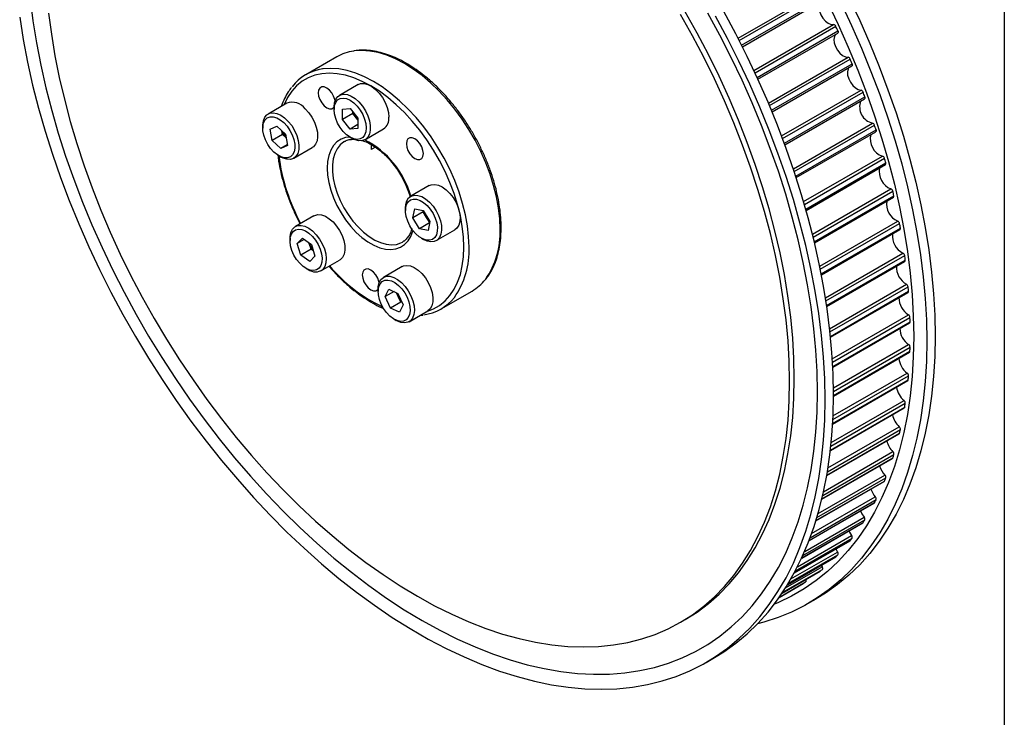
# Model space of a CAD drawing. Header units: millimetres. Extents: x 19 to 819, y 19 to 629.
# Tile 6 of 7: x 684 to 819, y 440 to 535. Entities that reach past the tile are written whole.
import ezdxf

# ---------------------------------------------------------------- set-up
doc = ezdxf.new("R2010")
doc.units = ezdxf.units.MM
doc.header["$LTSCALE"] = 3
doc.layers.add('TEXT', color=140, linetype='Continuous', lineweight=25)

msp = doc.modelspace()

# ---------------------------------------------------------------- linework, layer by layer
for p, q in [((782.749, 532.628), (793.661, 538.928)), ((782.898, 532.338), (793.954, 538.721)), ((783.219, 531.704), (794.274, 538.086)), ((783.34, 531.463), (794.26, 537.767)), ((784.913, 528.212), (795.813, 534.505)), ((785.058, 527.901), (796.103, 534.278)), ((785.353, 527.259), (796.397, 533.635)), ((785.458, 527.031), (796.374, 533.333)), ((727.863, 530.093), (723.621, 527.644)), ((786.898, 523.751), (797.78, 530.033)), ((787.037, 523.42), (798.066, 529.786)), ((787.306, 522.773), (798.333, 529.138)), ((787.395, 522.558), (798.302, 528.854)), ((730.766, 526.289), (728.221, 524.82)), ((788.696, 519.264), (799.554, 525.531)), ((788.829, 518.913), (799.835, 525.266)), ((789.07, 518.264), (800.073, 524.615)), ((789.145, 518.062), (800.035, 524.349)), ((721.015, 523.737), (718.47, 522.268)), ((727.496, 523.217), (727.496, 522.891)), ((728.627, 522.945), (729.688, 523.039)), ((728.627, 521.53), (728.627, 522.945)), ((729.688, 523.039), (730.748, 521.72)), ((730.041, 522.347), (730.041, 522.6)), ((730.041, 522.347), (728.627, 521.53)), ((729.688, 520.211), (728.627, 521.53)), ((730.572, 521.687), (730.041, 522.347)), ((730.748, 521.467), (730.572, 521.687)), ((730.748, 521.72), (730.748, 520.306)), ((717.745, 520.665), (717.745, 520.339)), ((718.772, 520.183), (719.682, 520.604)), ((719.026, 518.652), (718.772, 520.183)), ((719.682, 520.604), (720.847, 519.494)), ((720.441, 519.469), (720.359, 519.959)), ((730.748, 520.823), (729.688, 520.211)), ((730.748, 520.306), (729.688, 520.211)), ((731.72, 518.757), (734.266, 520.227)), ((790.302, 514.77), (801.127, 521.019)), ((790.425, 514.4), (801.401, 520.737)), ((790.638, 513.752), (801.61, 520.086)), ((790.699, 513.565), (801.566, 519.838)), ((720.441, 519.469), (719.026, 518.652)), ((720.191, 517.543), (719.026, 518.652)), ((720.928, 519.004), (720.441, 519.469)), ((720.847, 519.494), (721.101, 517.964)), ((728.946, 518.522), (728.901, 518.497)), ((729.687, 519.094), (729.97, 518.931)), ((721.086, 518.059), (720.191, 517.543)), ((721.101, 517.964), (720.191, 517.543)), ((721.969, 516.205), (724.515, 517.675)), ((733.14, 517.75), (732.576, 517.425)), ((719.936, 516.542), (720.219, 516.379)), ((791.707, 510.29), (802.492, 516.515)), ((791.82, 509.902), (802.759, 516.217)), ((792.004, 509.258), (802.937, 515.569)), ((792.052, 509.084), (802.888, 515.339)), ((740.518, 512.479), (737.972, 511.009)), ((792.909, 505.843), (803.644, 512.04)), ((793.009, 505.438), (803.903, 511.726)), ((793.162, 504.8), (804.049, 511.085)), ((793.2, 504.64), (803.996, 510.872)), ((737.247, 509.407), (737.247, 509.08)), ((738.274, 508.05), (738.529, 509.287)), ((738.529, 509.287), (739.694, 509.051)), ((739.688, 508.867), (739.718, 509.011)), ((739.694, 509.051), (740.604, 507.579)), ((724.74, 508.35), (722.194, 506.88)), ((739.688, 508.867), (738.274, 508.05)), ((739.184, 506.578), (738.274, 508.05)), ((740.144, 508.131), (739.688, 508.867)), ((740.574, 507.435), (740.144, 508.131)), ((740.561, 507.373), (739.184, 506.578)), ((740.349, 506.343), (739.184, 506.578)), ((740.604, 507.579), (740.349, 506.343)), ((741.472, 504.947), (744.017, 506.416)), ((793.902, 501.449), (804.578, 507.611)), ((793.987, 501.027), (804.827, 507.285)), ((794.111, 500.399), (804.941, 506.651)), ((794.139, 500.253), (804.884, 506.456)), ((721.469, 505.278), (721.469, 504.951)), ((722.443, 504.537), (723.163, 505.265)), ((723.408, 505.094), (722.443, 504.537)), ((723.163, 505.265), (724.381, 504.414)), ((739.439, 505.284), (739.721, 505.12)), ((722.941, 502.957), (722.443, 504.537)), ((724.356, 503.774), (722.941, 502.957)), ((724.106, 504.563), (724.089, 504.618)), ((724.106, 504.563), (724.09, 504.618)), ((724.356, 503.774), (724.106, 504.563)), ((724.648, 503.57), (724.356, 503.774)), ((724.381, 504.414), (724.879, 502.835)), ((736.838, 504.748), (736.945, 504.813)), ((724.159, 502.106), (722.941, 502.957)), ((724.879, 502.835), (724.159, 502.106)), ((725.694, 500.818), (728.239, 502.287)), ((794.686, 497.127), (805.29, 503.249)), ((794.754, 496.691), (805.527, 502.91)), ((794.846, 496.075), (805.609, 502.288)), ((723.661, 501.155), (723.944, 500.991)), ((736.793, 501.392), (734.247, 499.922)), ((794.866, 495.942), (805.55, 502.11)), ((733.522, 498.32), (733.522, 497.993)), ((734.496, 497.283), (734.994, 498.287)), ((734.994, 498.287), (736.213, 497.732)), ((795.257, 492.899), (805.776, 498.972)), ((795.307, 492.448), (806.002, 498.622)), ((735.688, 497.971), (734.496, 497.283)), ((735.216, 495.723), (734.496, 497.283)), ((736.271, 497.319), (736.045, 497.809)), ((736.213, 497.732), (736.932, 496.172)), ((736.63, 496.54), (736.271, 497.319)), ((742.119, 495.6), (746.362, 498.05)), ((795.368, 491.847), (806.051, 498.014)), ((795.38, 491.728), (805.99, 497.853)), ((736.63, 496.54), (735.216, 495.723)), ((736.434, 495.168), (735.216, 495.723)), ((736.932, 496.172), (736.434, 495.168)), ((736.798, 496.463), (736.63, 496.54)), ((735.714, 494.197), (735.997, 494.033)), ((737.747, 493.86), (740.293, 495.329)), ((739.266, 494.736), (739.649, 494.764)), ((795.618, 488.784), (806.035, 494.797)), ((795.646, 488.318), (806.248, 494.438)), ((795.678, 487.735), (806.264, 493.847)), ((795.683, 487.63), (806.202, 493.702)), ((795.771, 484.801), (806.065, 490.744)), ((795.775, 484.322), (806.264, 490.377)), ((795.777, 483.76), (806.248, 489.805)), ((795.777, 483.668), (806.186, 489.676)), ((795.698, 480.48), (806.051, 486.456)), ((795.72, 480.971), (805.867, 486.829)), ((795.666, 479.861), (805.941, 485.792)), ((795.67, 479.941), (806.002, 485.905)), ((795.358, 476.23), (805.468, 482.067)), ((795.366, 476.298), (805.527, 482.165)), ((795.421, 476.81), (805.609, 482.692)), ((795.472, 477.314), (805.441, 483.069)), ((795.038, 473.851), (804.788, 479.48)), ((794.863, 472.796), (804.77, 478.515)), ((794.873, 472.853), (804.827, 478.599)), ((794.955, 473.335), (804.941, 479.1)), ((794.314, 470.077), (804.049, 475.697)), ((794.433, 470.605), (803.913, 476.078)), ((794.198, 469.581), (803.85, 475.153)), ((794.209, 469.628), (803.903, 475.224)), ((793.677, 467.6), (802.818, 472.877)), ((793.383, 466.611), (802.711, 471.996)), ((793.394, 466.648), (802.759, 472.054)), ((793.52, 467.06), (802.937, 472.496)), ((792.45, 463.913), (801.359, 469.055)), ((792.461, 463.94), (801.401, 469.102)), ((792.601, 464.311), (801.61, 469.512)), ((792.802, 464.864), (801.509, 469.89)), ((791.443, 461.522), (799.798, 466.345)), ((791.452, 461.542), (799.835, 466.381)), ((791.6, 461.866), (800.073, 466.757)), ((791.848, 462.432), (799.99, 467.132)), ((790.876, 460.345), (798.269, 464.613)), ((790.428, 459.485), (798.037, 463.877)), ((790.435, 459.497), (798.066, 463.903)), ((790.579, 459.767), (798.333, 464.244)), ((789.626, 458.073), (796.397, 461.982)), ((789.97, 458.66), (796.352, 462.344)), ((796.109, 462.764), (796.352, 462.344)), ((789.497, 457.86), (796.081, 461.661)), ((789.501, 457.866), (796.103, 461.678)), ((794.132, 460.536), (794.249, 460.335)), ((796.103, 461.678), (796.081, 461.661)), ((788.771, 456.722), (793.941, 459.706)), ((788.772, 456.724), (793.954, 459.716)), ((788.859, 456.855), (794.274, 459.981)), ((789.238, 457.443), (794.249, 460.335)), ((793.954, 459.716), (793.941, 459.706)), ((788.379, 456.149), (791.629, 458.025)), ((788.379, 456.149), (791.624, 458.022)), ((788.411, 456.194), (791.973, 458.251)), ((791.629, 458.025), (791.624, 458.022)), ((788.378, 456.148), (789.508, 456.8)), ((789.515, 456.805), (789.508, 456.8)), ((792.295, 455.286), (793.426, 455.939)), ((774.877, 452.736), (775.514, 453.104)), ((778.384, 447.256), (779.516, 447.909))]:
    msp.add_line(p, q)
at = {"flags": 128}
for points in [[(685.912, 538.019), (686.292, 535.032), (686.779, 532.004), (687.372, 528.944), (688.07, 525.856), (688.872, 522.747), (689.776, 519.624), (690.78, 516.492), (691.882, 513.358), (693.08, 510.228), (694.371, 507.109), (695.754, 504.007), (697.224, 500.928), (698.78, 497.878), (700.418, 494.863), (702.134, 491.89), (703.926, 488.964), (705.79, 486.092), (707.721, 483.279), (709.717, 480.531), (711.772, 477.853), (713.883, 475.25), (716.046, 472.729), (718.256, 470.294), (720.509, 467.95), (722.801, 465.701), (725.126, 463.553), (727.48, 461.509), (729.858, 459.574), (732.255, 457.751), (734.668, 456.045), (737.09, 454.458), (739.517, 452.994), (741.943, 451.656), (744.365, 450.446), (746.778, 449.368), (749.175, 448.422), (751.554, 447.611), (753.907, 446.937), (756.232, 446.401), (758.524, 446.005), (760.777, 445.747), (762.987, 445.631), (765.15, 445.655), (767.261, 445.819), (769.317, 446.124), (771.312, 446.569), (773.243, 447.152), (775.107, 447.873), (776.899, 448.729), (778.615, 449.721), (780.253, 450.844), (781.809, 452.098), (783.279, 453.479), (784.662, 454.986), (785.953, 456.614), (787.151, 458.36), (788.253, 460.222), (789.257, 462.194), (790.161, 464.274), (790.963, 466.457), (791.661, 468.739), (792.254, 471.115), (792.741, 473.58), (793.121, 476.129), (793.392, 478.758), (793.556, 481.461), (793.61, 484.232)], [(796.772, 537.517), (798.241, 534.397), (799.623, 531.254), (800.913, 528.096), (802.109, 524.929), (803.21, 521.758), (804.212, 518.591), (805.114, 515.432), (805.914, 512.289), (806.611, 509.167), (807.203, 506.073), (807.688, 503.013), (808.067, 499.992), (808.338, 497.017), (808.501, 494.093), (808.556, 491.227), (808.501, 488.423), (808.338, 485.687), (808.067, 483.025), (807.688, 480.442), (807.203, 477.942), (806.611, 475.531), (805.914, 473.214), (805.114, 470.995), (804.212, 468.878), (803.21, 466.867), (802.109, 464.967), (800.913, 463.181), (799.623, 461.513), (798.241, 459.965), (796.772, 458.542), (795.216, 457.245), (793.578, 456.077), (791.861, 455.041), (790.068, 454.139), (788.202, 453.372), (786.268, 452.741), (785.382, 452.504)], [(794.961, 537.584), (796.431, 534.505), (797.814, 531.402), (799.105, 528.283), (800.303, 525.153), (801.405, 522.02), (802.409, 518.888), (803.313, 515.764), (804.115, 512.656), (804.813, 509.568), (805.406, 506.507), (805.893, 503.48), (806.273, 500.492), (806.545, 497.549), (806.708, 494.658), (806.762, 491.824), (806.708, 489.053), (806.545, 486.351), (806.273, 483.722), (805.893, 481.173), (805.406, 478.707), (804.813, 476.332), (804.115, 474.05), (803.313, 471.867), (802.409, 469.787), (801.405, 467.814), (800.303, 465.953), (799.105, 464.206), (797.814, 462.578), (796.431, 461.072), (794.961, 459.691), (793.405, 458.437), (791.767, 457.313), (790.051, 456.322), (788.259, 455.465), (787.718, 455.239)], [(797.903, 538.17), (799.373, 535.05), (800.754, 531.907), (802.044, 528.75), (803.241, 525.582), (804.341, 522.412), (805.343, 519.244), (806.245, 516.085), (807.046, 512.942), (807.742, 509.821), (808.334, 506.727), (808.82, 503.666), (809.199, 500.645), (809.47, 497.67), (809.633, 494.746), (809.687, 491.88), (809.633, 489.076), (809.47, 486.34), (809.199, 483.678), (808.82, 481.095), (808.334, 478.595), (807.742, 476.184), (807.046, 473.867), (806.245, 471.648), (805.343, 469.531), (804.341, 467.52), (803.241, 465.62), (802.044, 463.834), (800.754, 462.166), (799.373, 460.618), (797.903, 459.195), (796.348, 457.898), (794.71, 456.73), (793.426, 455.939)], [(794.118, 537.685), (793.998, 537.565), (793.847, 537.241), (793.808, 536.819), (793.886, 536.336), (794.072, 535.837), (794.351, 535.366), (794.698, 534.967), (795.08, 534.674), (795.463, 534.515), (795.813, 534.505)], [(688.457, 536.078), (688.835, 533.179), (689.321, 530.242), (689.912, 527.272), (690.608, 524.276), (691.406, 521.26), (692.306, 518.232), (693.306, 515.196), (694.403, 512.16), (695.594, 509.131), (696.878, 506.114), (698.252, 503.117), (699.712, 500.145), (701.256, 497.205), (702.88, 494.303), (704.581, 491.445), (706.355, 488.638), (708.199, 485.888), (710.108, 483.199), (712.079, 480.579), (714.106, 478.033), (716.187, 475.565), (718.316, 473.182), (720.489, 470.888), (722.701, 468.689), (724.948, 466.588), (727.224, 464.592), (729.525, 462.703), (731.846, 460.925), (734.183, 459.264), (736.529, 457.721), (738.88, 456.301), (741.231, 455.006), (743.578, 453.84), (745.914, 452.804), (748.235, 451.902), (750.536, 451.134), (752.813, 450.502), (755.059, 450.009), (757.272, 449.654), (759.444, 449.439), (761.573, 449.364), (763.654, 449.429), (765.682, 449.635), (767.652, 449.98), (769.561, 450.464), (771.405, 451.086), (773.179, 451.845), (774.88, 452.738), (776.504, 453.765), (778.048, 454.922), (779.509, 456.208), (780.882, 457.62), (782.166, 459.154), (783.358, 460.808), (784.454, 462.577), (785.454, 464.459), (786.354, 466.448), (787.153, 468.542), (787.848, 470.734), (788.44, 473.022), (788.925, 475.399), (789.304, 477.861), (789.575, 480.402), (789.738, 483.017), (789.792, 485.701)], [(790.428, 486.069), (790.374, 488.815), (790.211, 491.619), (789.94, 494.473), (789.561, 497.372), (789.076, 500.31), (788.485, 503.28), (787.789, 506.276), (786.99, 509.291), (786.09, 512.32), (785.091, 515.355), (783.994, 518.391), (782.803, 521.42), (781.519, 524.437), (780.145, 527.435), (778.685, 530.407), (777.141, 533.347), (775.517, 536.248)], [(793.61, 484.232), (793.556, 487.066), (793.392, 489.957), (793.121, 492.899), (792.741, 495.887), (792.254, 498.915), (791.661, 501.975), (790.963, 505.063), (790.161, 508.172), (789.257, 511.295), (788.253, 514.427), (787.151, 517.561), (785.953, 520.691), (784.662, 523.81), (783.279, 526.912), (781.809, 529.991), (780.253, 533.041), (778.615, 536.056)], [(795.777, 483.85), (795.723, 486.716), (795.56, 489.64), (795.289, 492.615), (794.91, 495.636), (794.424, 498.696), (793.832, 501.79), (793.136, 504.912), (792.335, 508.055), (791.433, 511.214), (790.431, 514.381), (789.331, 517.552), (788.134, 520.719), (786.844, 523.877), (785.463, 527.02), (783.993, 530.14), (782.438, 533.233), (780.8, 536.292)], [(684.497, 535.498), (684.983, 532.438), (685.574, 529.344), (686.271, 526.222), (687.071, 523.079), (687.973, 519.921), (688.976, 516.753), (690.076, 513.582), (691.272, 510.415), (692.563, 507.257), (693.944, 504.115), (695.414, 500.994), (696.969, 497.902), (698.607, 494.843), (700.324, 491.824), (702.117, 488.851), (703.983, 485.93), (705.918, 483.066), (707.917, 480.265), (709.978, 477.533), (712.096, 474.874), (714.266, 472.294), (716.486, 469.799), (718.75, 467.392), (721.053, 465.079), (723.392, 462.865), (725.762, 460.753), (728.158, 458.747), (730.576, 456.852), (733.01, 455.071), (735.456, 453.409), (737.91, 451.867), (740.366, 450.449), (742.819, 449.158), (745.265, 447.996), (747.7, 446.967), (750.117, 446.07), (752.513, 445.309), (754.883, 444.685), (757.222, 444.2), (759.526, 443.853), (761.789, 443.646), (764.009, 443.579), (766.18, 443.652), (768.297, 443.866), (770.358, 444.219), (772.358, 444.711), (774.292, 445.341), (776.158, 446.109), (777.951, 447.011), (779.668, 448.047), (781.306, 449.215), (782.862, 450.512), (784.331, 451.935), (785.713, 453.483), (787.003, 455.151), (788.199, 456.937), (789.3, 458.837), (790.302, 460.847), (791.204, 462.965), (792.004, 465.184), (792.701, 467.501), (793.293, 469.912), (793.778, 472.411), (794.157, 474.995), (794.428, 477.657), (794.591, 480.393), (794.646, 483.197)], [(789.792, 485.701), (789.738, 488.448), (789.575, 491.251), (789.304, 494.105), (788.925, 497.005), (788.44, 499.942), (787.848, 502.912), (787.153, 505.908), (786.354, 508.924), (785.454, 511.952), (784.454, 514.988), (783.358, 518.024), (782.166, 521.053), (780.882, 524.07), (779.509, 527.067), (778.048, 530.039), (776.504, 532.979), (774.88, 535.881)], [(794.646, 483.197), (794.591, 486.063), (794.428, 488.987), (794.157, 491.962), (793.778, 494.983), (793.293, 498.043), (792.701, 501.137), (792.004, 504.259), (791.204, 507.402), (790.302, 510.561), (789.3, 513.728), (788.199, 516.899), (787.003, 520.066), (785.713, 523.224), (784.331, 526.367), (782.862, 529.487), (781.306, 532.58), (779.668, 535.638)], [(796.397, 533.635), (796.417, 533.582), (796.43, 533.53), (796.436, 533.48), (796.434, 533.435), (796.424, 533.395), (796.406, 533.362), (796.382, 533.338), (796.374, 533.333)], [(796.099, 533.174), (796.083, 533.158), (795.909, 532.86), (795.845, 532.456), (795.897, 531.983), (796.062, 531.483), (796.323, 531.002), (796.657, 530.584), (797.034, 530.266), (797.42, 530.076), (797.78, 530.033)], [(750.194, 506.52), (750.138, 507.946), (749.971, 509.424), (749.695, 510.942), (749.311, 512.487), (748.822, 514.045), (748.235, 515.603), (747.552, 517.148), (746.78, 518.667), (745.925, 520.147), (744.996, 521.575), (743.999, 522.939), (742.943, 524.228), (741.838, 525.429), (740.692, 526.534), (739.516, 527.533), (738.319, 528.416), (737.112, 529.177), (735.905, 529.81), (734.709, 530.308), (733.532, 530.667), (732.387, 530.885), (731.281, 530.96), (730.226, 530.89), (730.154, 530.88)], [(745.244, 504.07), (745.19, 505.458), (745.027, 506.896), (744.758, 508.373), (744.385, 509.876), (743.91, 511.392), (743.338, 512.908), (742.673, 514.412), (741.922, 515.89), (741.091, 517.33), (740.187, 518.719), (739.217, 520.046), (738.19, 521.3), (737.114, 522.469), (735.999, 523.544), (734.855, 524.515), (733.691, 525.375), (732.516, 526.116), (731.342, 526.731), (730.177, 527.216), (729.033, 527.566), (727.918, 527.778), (726.843, 527.85), (725.816, 527.782), (724.846, 527.575), (723.941, 527.23), (723.11, 526.75), (722.359, 526.139), (721.695, 525.403), (721.123, 524.547), (720.648, 523.579), (720.619, 523.508)], [(745.951, 504.07), (745.895, 505.496), (745.729, 506.975), (745.452, 508.493), (745.068, 510.037), (744.58, 511.596), (743.992, 513.154), (743.309, 514.699), (742.537, 516.218), (741.683, 517.698), (740.753, 519.126), (739.756, 520.49), (738.701, 521.778), (737.595, 522.98), (736.45, 524.085), (735.273, 525.083), (734.077, 525.967), (732.87, 526.728), (731.663, 527.361), (730.466, 527.859), (729.29, 528.218), (728.144, 528.436), (727.039, 528.511), (725.983, 528.441), (725.912, 528.431)], [(797.895, 528.619), (797.785, 528.436), (797.697, 528.052), (797.724, 527.591), (797.865, 527.093), (798.107, 526.605), (798.427, 526.169), (798.798, 525.826), (799.185, 525.607), (799.554, 525.531)], [(798.333, 529.138), (798.35, 529.085), (798.361, 529.034), (798.364, 528.985), (798.359, 528.942), (798.347, 528.904), (798.327, 528.874), (798.302, 528.854)], [(727.634, 524.079), (727.599, 524.252), (727.434, 524.723), (727.175, 525.17), (726.85, 525.549), (726.49, 525.823), (726.129, 525.965), (725.804, 525.962), (725.546, 525.813), (725.38, 525.533), (725.323, 525.149), (725.38, 524.7), (725.546, 524.229), (725.804, 523.782), (726.129, 523.403), (726.49, 523.129), (726.85, 522.986), (727.175, 522.99), (727.434, 523.139), (727.496, 523.213)], [(730.766, 526.289), (731.127, 526.425), (731.6, 526.442), (732.116, 526.309), (732.65, 526.034), (733.178, 525.629), (733.675, 525.114), (734.118, 524.511), (734.486, 523.85), (734.762, 523.161), (734.933, 522.477), (734.991, 521.829)], [(727.496, 523.217), (727.554, 523.798), (727.725, 524.285), (728, 524.655), (728.368, 524.892), (728.811, 524.983), (729.309, 524.924), (729.837, 524.72), (730.371, 524.378), (730.887, 523.915), (731.36, 523.352), (731.767, 522.717), (732.091, 522.038), (732.316, 521.347), (732.431, 520.677), (732.431, 520.059), (732.316, 519.522), (732.091, 519.091), (731.767, 518.786), (731.36, 518.621), (730.887, 518.605), (730.371, 518.737), (729.97, 518.931)], [(727.496, 522.891), (727.551, 523.422), (727.713, 523.864), (727.974, 524.193), (728.321, 524.393), (728.737, 524.455), (729.2, 524.375), (729.688, 524.156), (730.176, 523.811), (730.639, 523.357), (731.055, 522.815), (731.402, 522.214), (731.663, 521.583), (731.825, 520.955), (731.88, 520.36), (731.825, 519.828), (731.663, 519.387), (731.402, 519.058), (731.055, 518.857), (730.639, 518.796), (730.176, 518.876), (729.688, 519.094), (729.2, 519.439), (728.737, 519.894), (728.321, 520.435), (727.974, 521.036), (727.713, 521.667), (727.551, 522.296), (727.496, 522.891)], [(800.073, 524.615), (800.088, 524.563), (800.096, 524.512), (800.096, 524.465), (800.089, 524.423), (800.074, 524.388), (800.052, 524.361), (800.035, 524.349)], [(723.53, 522.983), (724.018, 522.447), (724.447, 521.831), (724.798, 521.162), (725.054, 520.471), (725.203, 519.792), (725.238, 519.155), (725.157, 518.591), (724.964, 518.125), (724.668, 517.781), (724.515, 517.675)], [(717.745, 520.665), (717.747, 520.788), (717.828, 521.352), (718.02, 521.817), (718.316, 522.162), (718.7, 522.37), (719.156, 522.431), (719.661, 522.343), (720.193, 522.11), (720.725, 521.742), (721.234, 521.257), (721.696, 520.678), (722.088, 520.031), (722.393, 519.348), (722.597, 518.659), (722.689, 517.997), (722.666, 517.392), (722.528, 516.875), (722.283, 516.467), (721.941, 516.189), (721.518, 516.054), (721.035, 516.068), (720.514, 516.229), (720.219, 516.379)], [(719.259, 517.057), (718.812, 517.549), (718.422, 518.118), (718.107, 518.735), (717.884, 519.369), (717.764, 519.988), (717.753, 520.561), (717.852, 521.059), (718.055, 521.458), (718.352, 521.737), (718.729, 521.883), (719.166, 521.888), (719.642, 521.752), (720.133, 521.481), (720.614, 521.09), (721.061, 520.597), (721.451, 520.028), (721.766, 519.412), (721.989, 518.778), (722.109, 518.159), (722.12, 517.586), (722.021, 517.088), (721.818, 516.689), (721.521, 516.409), (721.144, 516.264), (720.707, 516.259), (720.231, 516.395), (719.74, 516.666), (719.259, 517.057)], [(730.748, 521.491), (730.696, 521.544), (730.572, 521.687)], [(801.61, 520.086), (801.623, 520.034), (801.628, 519.984), (801.625, 519.939), (801.615, 519.899), (801.598, 519.867), (801.574, 519.843), (801.566, 519.838)], [(729.651, 519.115), (729.076, 519.033), (728.444, 518.804), (727.888, 518.438), (727.419, 517.941), (727.044, 517.322), (726.771, 516.593), (726.606, 515.768), (726.55, 514.862), (726.606, 513.892), (726.771, 512.876), (727.044, 511.832), (727.419, 510.781), (727.888, 509.742), (728.444, 508.734), (729.076, 507.776), (729.771, 506.886), (730.518, 506.08), (731.302, 505.373), (732.109, 504.78), (732.923, 504.31), (733.73, 503.972), (734.514, 503.773), (735.261, 503.716), (735.957, 503.803), (736.588, 504.032), (737.144, 504.399), (737.614, 504.896), (737.988, 505.514), (738.261, 506.243), (738.285, 506.329)], [(728.901, 518.497), (728.832, 518.455), (728.329, 518.053), (727.914, 517.526), (727.596, 516.884), (727.38, 516.139), (727.271, 515.307), (727.271, 514.402), (727.38, 513.444), (727.596, 512.45), (727.914, 511.44), (728.329, 510.434), (728.832, 509.451), (729.414, 508.51), (730.063, 507.629), (730.767, 506.827), (731.512, 506.117), (732.283, 505.515), (733.066, 505.032), (733.844, 504.677), (734.604, 504.457), (735.33, 504.377), (736.008, 504.437), (736.625, 504.638), (736.838, 504.748)], [(739.71, 516.844), (739.652, 517.293), (739.487, 517.765), (739.229, 518.212), (738.903, 518.591), (738.543, 518.865), (738.182, 519.007), (737.857, 519.004), (737.599, 518.855), (737.433, 518.575), (737.376, 518.191), (737.433, 517.742), (737.599, 517.271), (737.857, 516.824), (738.182, 516.444), (738.543, 516.17), (738.903, 516.028), (739.229, 516.032), (739.487, 516.181), (739.652, 516.461), (739.71, 516.844)], [(740.518, 512.479), (740.791, 512.594), (741.253, 512.64), (741.762, 512.537), (742.294, 512.29), (742.826, 511.91), (743.331, 511.414), (743.786, 510.827), (744.171, 510.175), (744.466, 509.489), (744.659, 508.802), (744.74, 508.144), (744.705, 507.547), (744.556, 507.04), (744.301, 506.644), (744.017, 506.416)], [(737.247, 509.407), (737.284, 509.878), (737.433, 510.386), (737.689, 510.781), (738.039, 511.045), (738.469, 511.166), (738.957, 511.138)], [(738.762, 510.613), (739.243, 510.449), (739.733, 510.153), (740.209, 509.74), (740.647, 509.23), (741.023, 508.649), (741.321, 508.027), (741.524, 507.393), (741.622, 506.781), (741.611, 506.221), (741.491, 505.741), (741.268, 505.364), (740.954, 505.111), (740.563, 504.993), (740.116, 505.016), (739.636, 505.18), (739.145, 505.476), (738.669, 505.89), (738.231, 506.399), (737.855, 506.98), (737.557, 507.603), (737.354, 508.236), (737.256, 508.848), (737.267, 509.409), (737.387, 509.889), (737.61, 510.265), (737.924, 510.519), (738.315, 510.637), (738.762, 510.613)], [(738.957, 511.138), (739.481, 510.961), (740.016, 510.646), (740.537, 510.205), (741.021, 509.661), (741.443, 509.038), (741.785, 508.365), (742.031, 507.674), (742.168, 506.998), (742.192, 506.367), (742.099, 505.811), (741.896, 505.357), (741.591, 505.026), (741.198, 504.832), (740.737, 504.786), (740.228, 504.888), (739.721, 505.12)], [(724.74, 508.35), (724.847, 508.404), (725.283, 508.51), (725.776, 508.467), (726.302, 508.277), (726.837, 507.948), (727.356, 507.496), (727.834, 506.942), (728.249, 506.313), (728.582, 505.637), (728.817, 504.946), (728.944, 504.272), (728.955, 503.648), (728.852, 503.101), (728.637, 502.659), (728.323, 502.34), (728.239, 502.287)], [(721.469, 505.278), (721.478, 505.52), (721.582, 506.066), (721.796, 506.509), (722.111, 506.827), (722.511, 507.006), (722.978, 507.038), (723.491, 506.92), (724.024, 506.659), (724.554, 506.266), (725.056, 505.761), (725.505, 505.166), (725.881, 504.509), (726.167, 503.822), (726.349, 503.135), (726.418, 502.483), (726.372, 501.894), (726.212, 501.396), (725.946, 501.013), (725.946, 501.013)], [(725.435, 501.174), (725.103, 500.947), (724.7, 500.857), (724.244, 500.909), (723.76, 501.1), (723.27, 501.421), (722.8, 501.856), (722.373, 502.382), (722.01, 502.973), (721.731, 503.601), (721.548, 504.232), (721.471, 504.836), (721.504, 505.383), (721.646, 505.844), (721.888, 506.197), (722.219, 506.425), (722.622, 506.514), (723.078, 506.462), (723.563, 506.271), (724.053, 505.95), (724.523, 505.516), (724.95, 504.99), (725.312, 504.398), (725.591, 503.771), (725.774, 503.139), (725.851, 502.535), (725.818, 501.989), (725.677, 501.527), (725.435, 501.174)], [(740.162, 495.254), (740.187, 495.261), (741.091, 495.606), (741.922, 496.086), (742.673, 496.697), (743.338, 497.434), (743.91, 498.289), (744.385, 499.257), (744.758, 500.329), (745.027, 501.495), (745.19, 502.746), (745.244, 504.07)], [(733.66, 499.181), (733.626, 499.354), (733.46, 499.825), (733.202, 500.272), (732.877, 500.652), (732.516, 500.926), (732.156, 501.068), (731.83, 501.064), (731.572, 500.915), (731.407, 500.635), (731.349, 500.252), (731.407, 499.803), (731.572, 499.331), (731.83, 498.884), (732.156, 498.505), (732.516, 498.231), (732.877, 498.089), (733.202, 498.092), (733.46, 498.241), (733.522, 498.315)], [(736.793, 501.392), (736.982, 501.479), (737.431, 501.556), (737.933, 501.482), (738.462, 501.263), (738.996, 500.908), (739.508, 500.434), (739.976, 499.863), (740.376, 499.222), (740.691, 498.541), (740.905, 497.851), (741.008, 497.184), (740.997, 496.573), (740.87, 496.046), (740.635, 495.626), (740.302, 495.335), (740.293, 495.329)], [(733.522, 498.32), (733.543, 498.678), (733.67, 499.206), (733.905, 499.625), (734.238, 499.916), (734.653, 500.067), (735.131, 500.068), (735.65, 499.921), (736.185, 499.632), (736.711, 499.215), (737.204, 498.69), (737.64, 498.08), (737.999, 497.415)], [(737.488, 497.192), (737.73, 496.559), (737.871, 495.935), (737.904, 495.35), (737.827, 494.834), (737.645, 494.414), (737.365, 494.109), (737.003, 493.936), (736.576, 493.903), (736.106, 494.011), (735.616, 494.256), (735.131, 494.624), (734.676, 495.098), (734.272, 495.654), (733.941, 496.264), (733.699, 496.896), (733.558, 497.521), (733.525, 498.105), (733.601, 498.621), (733.784, 499.041), (734.064, 499.346), (734.426, 499.519), (734.853, 499.553), (735.323, 499.444), (735.813, 499.2), (736.298, 498.831), (736.753, 498.357), (737.157, 497.801), (737.488, 497.192)], [(737.999, 497.415), (738.265, 496.725), (738.425, 496.043), (738.472, 495.401), (738.402, 494.828), (738.22, 494.352), (737.935, 493.994), (737.558, 493.772), (737.109, 493.696), (736.608, 493.769), (736.078, 493.988), (735.997, 494.033)], [(775.514, 453.104), (775.517, 453.106), (777.141, 454.132), (778.685, 455.29), (780.145, 456.576), (781.519, 457.987), (782.803, 459.521), (783.994, 461.175), (785.091, 462.945), (786.09, 464.826), (786.99, 466.816), (787.789, 468.909), (788.485, 471.102), (789.076, 473.389), (789.561, 475.766), (789.94, 478.228), (790.211, 480.77), (790.374, 483.385), (790.428, 486.069)], [(779.516, 447.909), (780.8, 448.7), (782.438, 449.868), (783.993, 451.165), (785.463, 452.588), (786.844, 454.136), (788.134, 455.804), (789.331, 457.59), (790.431, 459.49), (791.433, 461.501), (792.335, 463.618), (793.136, 465.837), (793.832, 468.154), (794.424, 470.565), (794.91, 473.065), (795.289, 475.648), (795.56, 478.31), (795.723, 481.046), (795.777, 483.85)], [(801.401, 469.102), (801.381, 469.073), (801.359, 469.055)], [(799.503, 467.984), (799.687, 467.585), (799.99, 467.132)], [(799.835, 466.381), (799.812, 466.355), (799.798, 466.345)], [(797.902, 465.251), (797.982, 465.079), (798.269, 464.613)], [(798.066, 463.903), (798.041, 463.88), (798.037, 463.877)], [(791.979, 458.574), (791.993, 458.544), (792.013, 458.491), (792.025, 458.439), (792.03, 458.39), (792.027, 458.345), (792.016, 458.306), (791.998, 458.274), (791.973, 458.251)]]:
    msp.add_lwpolyline(points, dxfattribs=at)
for centre, radius, start, end in [((795.792, 534.179), 0.327, 17.65708, 86.28758), ((679.954, 480.823), 127.859, 24.39632, 24.71312), ((731.056, 524.526), 6.418, 98.07157, 119.83069), ((797.731, 529.686), 0.35, 16.60245, 81.93743), ((682.93, 482.11), 124.617, 22.17153, 22.4938), ((726.804, 522.129), 6.365, 98.05562, 142.50792), ((799.476, 525.167), 0.372, 15.44023, 77.94351), ((686.842, 483.624), 120.422, 19.9009, 20.23061), ((721.773, 521.696), 2.178, 36.22239, 110.36827), ((801.669, 523.261), 2.306, 160.26125, 256.38491), ((732.55, 523.277), 2.539, 198.4437, 218.78555), ((733.27, 521.643), 1.731, 305.12687, 6.18531), ((722.784, 520.717), 2.521, 198.17151, 222.57243), ((801.02, 520.64), 0.393, 14.16514, 74.27255), ((691.613, 485.256), 115.38, 17.57023, 17.90949), ((726.089, 507.715), 12.345, 15.51317, 63.14258), ((803.233, 518.816), 2.417, 164.67653, 252.14596), ((740.294, 517.922), 7.733, 178.66643, 183.68685), ((746.924, 520.189), 27.245, 187.67775, 208.23575), ((802.357, 516.126), 0.412, 12.77359, 70.89297), ((697.141, 486.896), 109.613, 15.16433, 15.51538), ((804.512, 514.352), 2.47, 167.56972, 249.43125), ((802.755, 515.488), 0.2, 311.88462, 24.13227), ((803.482, 511.643), 0.429, 11.26235, 67.7757), ((703.301, 488.442), 103.261, 12.66671, 13.03201), ((805.597, 509.941), 2.543, 170.8021, 246.37999), ((803.875, 511.015), 0.188, 310.19216, 21.64361), ((742.239, 509.437), 2.469, 195.24358, 211.94395), ((742.144, 509.35), 2.343, 211.36227, 228.66545), ((739.159, 506.004), 11.047, 324.81433, 2.67351), ((804.39, 507.211), 0.443, 9.62771, 64.89461), ((709.951, 489.8), 96.474, 10.05938, 10.44162), ((804.775, 506.594), 0.176, 308.55108, 18.94274), ((806.443, 505.579), 2.6, 173.70069, 243.66567), ((726.512, 505.331), 2.525, 197.70182, 221.43808), ((734.916, 503.555), 11.047, 324.81433, 2.67351), ((805.078, 502.848), 0.453, 7.86477, 62.22665), ((716.935, 490.893), 89.404, 7.3226, 7.72474), ((805.447, 502.244), 0.169, 307.75674, 15.22818), ((724.93, 502.362), 1.688, 234.25261, 307.00501), ((742.614, 514.415), 20.36, 219.37292, 245.34157), ((807.059, 501.292), 2.651, 176.49706, 241.05728), ((743.137, 503.598), 6.418, 300.16404, 321.90363), ((805.544, 498.574), 0.46, 5.9671, 59.75175), ((724.091, 491.657), 82.206, 4.43465, 4.85994), ((738.365, 498.296), 2.311, 192.97109, 205.0031), ((738.56, 498.37), 2.519, 204.64126, 222.55266), ((738.935, 501.114), 6.364, 277.49858, 321.92159), ((807.442, 497.098), 2.697, 179.20897, 238.53764), ((805.897, 497.981), 0.158, 306.19476, 12.10908), ((805.786, 494.407), 0.463, 3.92637, 57.45277), ((731.255, 492.051), 75.031, 1.37173, 1.82371), ((807.591, 493.014), 2.736, 181.85297, 236.09083), ((806.117, 493.824), 0.148, 304.75812, 8.68831), ((805.802, 490.363), 0.462, 1.73212, 55.31523), ((738.266, 492.051), 68.018, 358.10787, 358.59041), ((807.578, 489.1), 2.844, 185.14202, 233.00463), ((806.102, 489.796), 0.146, 304.97234, 3.43768), ((805.593, 486.461), 0.458, 359.3715, 53.32718), ((744.976, 491.657), 61.296, 354.6152, 355.13241), ((807.267, 485.296), 2.881, 187.70675, 230.64918), ((805.865, 485.906), 0.137, 303.63592, 359.55774), ((805.16, 482.717), 0.45, 356.82911, 51.47895), ((805.399, 482.175), 0.129, 302.48618, 355.31238), ((751.25, 490.893), 54.974, 350.86444, 351.42057), ((806.771, 481.681), 2.962, 190.57701, 227.99549), ((804.505, 479.145), 0.438, 354.08676, 49.76293), ((804.703, 478.621), 0.125, 302.32782, 349.90056), ((756.974, 489.8), 49.146, 346.82599, 347.42526), ((806, 478.219), 2.99, 193.05686, 225.74048), ((762.056, 488.441), 43.885, 342.47175, 343.11801), ((803.631, 475.762), 0.423, 351.12332, 48.17328), ((805.037, 474.969), 3.05, 195.70565, 223.32592), ((803.788, 475.255), 0.118, 301.41829, 345.07122), ((802.54, 472.581), 0.406, 347.91462, 46.70559), ((802.653, 472.093), 0.113, 300.7422, 339.84921), ((766.432, 486.895), 39.242, 337.77786, 338.47414), ((803.822, 471.91), 3.07, 198.15802, 221.11843), ((770.068, 485.254), 35.252, 332.72866, 333.47653), ((801.238, 469.616), 0.386, 344.43346, 45.3564), ((772.957, 483.622), 31.933, 327.32149, 328.12032), ((799.729, 466.878), 0.365, 340.64979, 44.12249), ((798.019, 464.38), 0.342, 336.5313, 42.99982), ((775.121, 482.107), 29.29, 321.57214, 322.41834), ((776.612, 480.819), 27.318, 315.51949, 316.40592), ((796.116, 462.131), 0.319, 332.0444, 41.98207), ((777.505, 479.865), 26.011, 309.22778, 310.14367), ((794.026, 460.141), 0.295, 327.15599, 41.05849), ((777.897, 479.345), 25.36, 302.78471, 303.71622)]:
    msp.add_arc(centre, radius, start, end)
for points, knots in [([(750.34, 506.724), (750.338, 506.958), (750.329, 507.635), (750.24, 508.795), (750.039, 510.207), (749.741, 511.648), (749.349, 513.107), (748.865, 514.572), (748.294, 516.033), (747.641, 517.479), (746.909, 518.9), (746.104, 520.285), (745.233, 521.624), (744.302, 522.907), (743.317, 524.124), (742.285, 525.267), (741.215, 526.327), (740.113, 527.296), (738.988, 528.166), (737.848, 528.931), (736.699, 529.585), (735.552, 530.122), (734.414, 530.538), (733.294, 530.828), (732.202, 530.987), (731.188, 531.027), (730.562, 530.949), (730.272, 530.913)], [0, 0, 0, 0, 0.0216506, 0.0626948, 0.103728, 0.1447414, 0.1857336, 0.2267064, 0.2676628, 0.3086071, 0.3495437, 0.3904774, 0.431413, 0.4723539, 0.5133051, 0.5542715, 0.595258, 0.6362691, 0.6773082, 0.7183774, 0.7594755, 0.8005959, 0.8417196, 0.8828118, 0.9238241, 0.9646943, 1, 1, 1, 1]), ([(721.668, 525.913), (721.514, 525.711), (721.157, 525.245), (720.712, 524.386), (720.41, 523.721), (720.302, 523.339), (720.297, 523.323)], [0, 0, 0, 0, 0.27047735, 0.6261885, 0.98399346, 1, 1, 1, 1]), ([(728.949, 518.504), (729.019, 518.547), (729.249, 518.688), (729.696, 518.806), (730.108, 518.815), (730.305, 518.82)], [0, 0, 0, 0, 0.1837399, 0.6081379, 1, 1, 1, 1]), ([(731.227, 518.665), (731.38, 518.623), (731.76, 518.519), (732.401, 518.216), (733.125, 517.779), (733.848, 517.232), (734.554, 516.587), (735.231, 515.855), (735.867, 515.046), (736.45, 514.177), (736.971, 513.262), (737.413, 512.318), (737.729, 511.52), (737.861, 511.046), (737.905, 510.889)], [0, 0, 0, 0, 0.0606882, 0.150046, 0.2392031, 0.3283676, 0.4176615, 0.5071144, 0.5967066, 0.6863969, 0.7761358, 0.8658691, 0.9555269, 1, 1, 1, 1]), ([(719.799, 516.633), (719.833, 516.344), (719.923, 515.588), (720.178, 514.329), (720.549, 512.874), (721.015, 511.409), (721.57, 509.947), (722.176, 508.556), (722.633, 507.669), (722.845, 507.256)], [0, 0, 0, 0, 0.0958333, 0.2499554, 0.4039982, 0.5579659, 0.7118697, 0.8657245, 1, 1, 1, 1]), ([(738.124, 506.597), (738.102, 506.504), (738.022, 506.183), (737.802, 505.729), (737.467, 505.25), (737.171, 504.949), (736.969, 504.84), (736.925, 504.816)], [0, 0, 0, 0, 0.1085626, 0.3764725, 0.6470726, 0.9233304, 1, 1, 1, 1]), ([(748.27, 499.73), (748.401, 499.894), (748.74, 500.317), (749.186, 501.115), (749.615, 502.103), (749.948, 503.187), (750.182, 504.353), (750.317, 505.534), (750.333, 506.347), (750.34, 506.724)], [0, 0, 0, 0, 0.09667605, 0.24897718, 0.40218254, 0.55619241, 0.7108024, 0.86579096, 1, 1, 1, 1]), ([(726.795, 501.454), (727.028, 501.185), (727.599, 500.526), (728.556, 499.569), (729.651, 498.58), (730.772, 497.691), (731.91, 496.902), (733.057, 496.236), (733.86, 495.819), (734.274, 495.661), (734.309, 495.647)], [0, 0, 0, 0, 0.1012717, 0.2485516, 0.3959167, 0.5433807, 0.690952, 0.838629, 0.9863929, 1, 1, 1, 1])]:
    msp.add_open_spline(points, degree=3, knots=knots)
at = {"layer": 'TEXT'}
msp.add_line((819.15, 628.65), (819.15, 19.05), dxfattribs=at)

doc.saveas('drawing.dxf')
